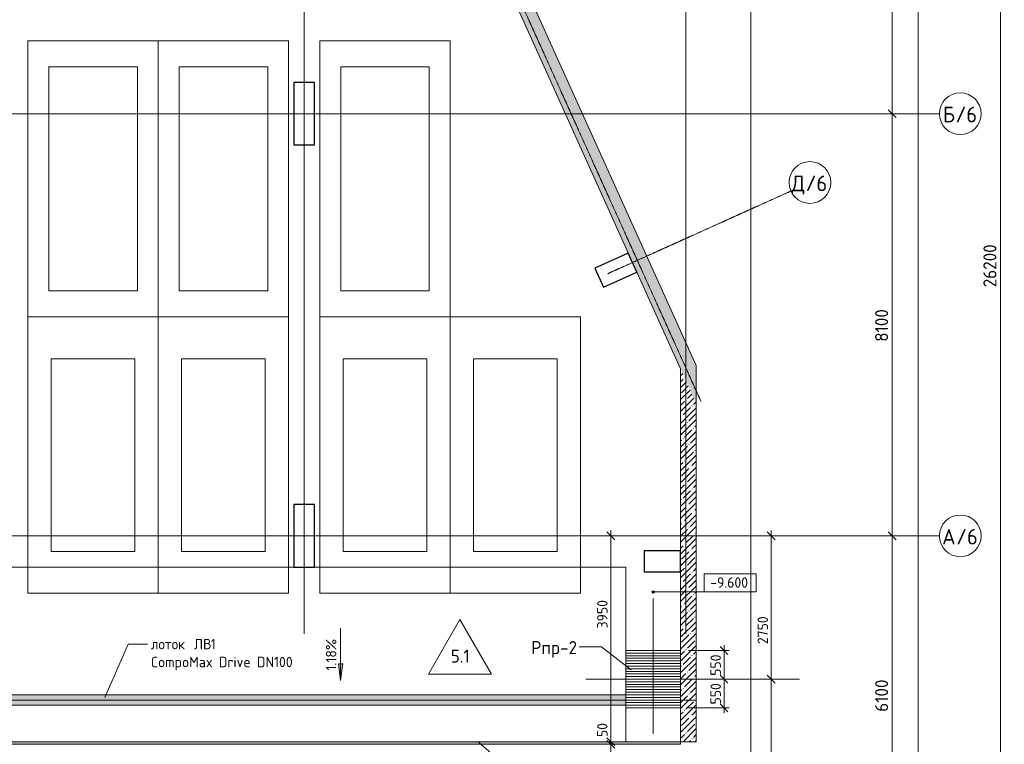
# Model space of a CAD drawing. Header units: millimetres. Extents: x 86102 to 162330, y -10965 to 131946.
# Tile 51 of 52: x 134343 to 153229, y 101400 to 115305. Entities that reach past the tile are written whole.
import ezdxf

# ---------------------------------------------------------------- set-up
doc = ezdxf.new("R2010")
doc.units = ezdxf.units.MM
doc.linetypes.add('4_ Штрихпунктир_ 10 х 2 мм', pattern=[14, 10, -2, 0, -2])
doc.linetypes.add('4_ Штрихпунктир_ 15 х 2 мм', pattern=[19, 15, -2, 0, -2])
for name, color, linetype, lineweight in [('A-ANNO-DIMS', 7, 'Continuous', 5), ('A-ANNO-DIMS-100', 7, 'Continuous', 5), ('A-DETL', 7, 'Continuous', 25), ('A-DETL-MBND', 7, 'Continuous', 25), ('A-FLOR', 7, 'Continuous', 13), ('A-FLOR-IDEN', 7, 'Continuous', 5), ('A-GENM', 7, 'Continuous', 13), ('A-WALL', 7, 'Continuous', 13), ('A-WALL-PATT', 7, 'Continuous', 13), ('C-PRKG', 7, 'Continuous', 13), ('G-ANNO-DIMS', 7, 'Continuous', 5), ('G-ANNO-TEXT', 7, 'Continuous', 5), ('M-EQPM', 7, 'Continuous', 13), ('M-EQPM-IDEN', 7, 'Continuous', 5), ('Q-SPCQ', 7, 'Continuous', 13), ('S-COLS', 7, 'Continuous', 25), ('S-GRID', 7, 'Continuous', 5), ('S-GRID-IDEN', 7, 'Continuous', 5)]:
    doc.layers.add(name, color=color, linetype=linetype, lineweight=lineweight)
doc.styles.add('GOST Common_1', font='GOST_Common.ttf', dxfattribs={"height": 300})
doc.styles.add('GOST Common_2', font='GOST_Common.ttf', dxfattribs={"height": 200})
doc.styles.add('GOST Common_3', font='GOST_Common.ttf', dxfattribs={"height": 250})
doc.dimstyles.new('2_5_мм', dxfattribs={"dimscale": 304.8, "dimtxt": 251.428749, "dimasz": 0.492126, "dimexe": 0.492126, "dimexo": 0.492126, "dimgap": 0, "dimtad": 1, "dimdec": 5, "dimrnd": 1e-05, "dimdsep": 46, "dimtxsty": 'GOST Common_3', "dimblk1": 'OBLIQUE', "dimblk2": 'OBLIQUE', "dimsah": 1, "dimcen": 0.09, "dimdle": 0.492126, "dimadec": 5, "dimazin": 2, "dimtfac": 1, "dimtdec": 4, "dimtix": 1, "dimtmove": 0, "dimatfit": 3, "dimfxl": 1, "dimtvp": 1, "dimtolj": 1, "dimtzin": 0, "dimarcsym": 2})
doc.dimstyles.new('2_5_мм_1', dxfattribs={"dimscale": 304.8, "dimtxt": 251.428749, "dimasz": 0.492126, "dimexe": 0.492126, "dimexo": 0.492126, "dimgap": 0, "dimtad": 1, "dimdec": 5, "dimrnd": 1e-05, "dimdsep": 46, "dimtxsty": 'GOST Common_3', "dimblk1": 'OBLIQUE', "dimblk2": 'OBLIQUE', "dimsah": 1, "dimcen": 0.09, "dimdle": 0.492126, "dimadec": 5, "dimazin": 2, "dimtfac": 1, "dimtdec": 4, "dimtix": 1, "dimtmove": 1, "dimatfit": 3, "dimfxl": 1, "dimtvp": 1, "dimtolj": 1, "dimtzin": 0, "dimarcsym": 2})
doc.dimstyles.new('2_мм', dxfattribs={"dimscale": 304.8, "dimtxt": 201.142999, "dimasz": 0.492126, "dimexe": 0.328084, "dimexo": 0.492126, "dimgap": 0, "dimtad": 1, "dimdec": 0, "dimdsep": 46, "dimtxsty": 'GOST Common_2', "dimblk1": 'OBLIQUE', "dimblk2": 'OBLIQUE', "dimsah": 1, "dimcen": 0.09, "dimdle": 0.328084, "dimadec": 5, "dimazin": 2, "dimtfac": 1, "dimtdec": 4, "dimtix": 1, "dimtmove": 1, "dimatfit": 3, "dimfxl": 1, "dimtvp": 1, "dimtolj": 1, "dimtzin": 0, "dimarcsym": 2})
doc.dimstyles.new('2_мм_1', dxfattribs={"dimscale": 304.8, "dimtxt": 201.142999, "dimasz": 0.492126, "dimexe": 0.328084, "dimexo": 0.492126, "dimgap": 0, "dimtad": 1, "dimdec": 0, "dimdsep": 46, "dimtxsty": 'GOST Common_2', "dimblk1": 'OBLIQUE', "dimblk2": 'OBLIQUE', "dimsah": 1, "dimcen": 0.09, "dimdle": 0.328084, "dimadec": 5, "dimazin": 2, "dimtfac": 1, "dimtdec": 4, "dimtix": 1, "dimtmove": 0, "dimatfit": 3, "dimfxl": 1, "dimtvp": 1, "dimtolj": 1, "dimtzin": 0, "dimarcsym": 2})
pattern_1 = [(45, (0, 0), (-114.04925, 114.04925), []), (45, (114.05, 0), (-114.04925, 114.04925), [201.612, -40.322, 3.353, -36.97])]

# ---------------------------------------------------------------- blocks, each defined once
blk = doc.blocks.new('АР_Машиноместо - 5300x2500_С-V2--02_Подвал_МП_часть В')
at = {"layer": 'C-PRKG'}
for p, q in [((2500, 0), (0, 0)), ((0, 0), (0, -5300)), ((2500, 0), (2500, -5300)), ((400, -500), (400, -4800)), ((400, -500), (2100, -500)), ((2100, -500), (2100, -4800)), ((400, -4800), (2100, -4800)), ((2500, -5300), (0, -5300))]:
    blk.add_line(p, q, dxfattribs=at)
blk = doc.blocks.new('АР_Машиноместо - 5300x2500_С-V4--02_Подвал_МП_часть В')
at = {"layer": 'C-PRKG'}
for p, q in [((2500, 5300), (0, 5300)), ((0, 0), (0, 5300)), ((2500, 0), (2500, 5300)), ((400, 4800), (2100, 4800)), ((400, 500), (400, 4800)), ((2100, 500), (2100, 4800)), ((400, 500), (2100, 500)), ((2500, 0), (0, 0))]:
    blk.add_line(p, q, dxfattribs=at)
blk = doc.blocks.new('АР_Машиноместо - 4900x2400_М__5300х2500_-V5--02_Подвал_МП_часть В')
at = {"layer": 'C-PRKG'}
for p, q in [((2500, 5300), (0, 5300)), ((0, 0), (0, 5300)), ((2500, 0), (2500, 5300)), ((450, 4500), (2050, 4500)), ((450, 800), (450, 4500)), ((2050, 800), (2050, 4500)), ((450, 800), (2050, 800)), ((2500, 0), (0, 0))]:
    blk.add_line(p, q, dxfattribs=at)
blk = doc.blocks.new('АР_Машиноместо - 4900x2400_М__5300х2500_-V6--02_Подвал_МП_часть В')
at = {"layer": 'C-PRKG'}
for p, q in [((2500, 0), (0, 0)), ((0, 0), (0, -5300)), ((2500, 0), (2500, -5300)), ((450, -800), (450, -4500)), ((450, -800), (2050, -800)), ((2050, -800), (2050, -4500)), ((450, -4500), (2050, -4500)), ((2500, -5300), (0, -5300))]:
    blk.add_line(p, q, dxfattribs=at)
blk = doc.blocks.new('АР_Лоток - 200х100h_ЛВ1-7189167--02_Подвал_МП_часть В')
at = {"layer": 'M-EQPM', "true_color": 0xdddddd}
blk.add_hatch(color=254, dxfattribs=at).paths.add_polyline_path([(78020, -100), (78020, 100), (20972, 100), (20972, -100), (69828, -100)])
blk = doc.blocks.new('АР_Приямок - ПР-2_1050х1100-V25--02_Подвал_МП_часть В')
at = {"layer": 'M-EQPM', "lineweight": 5}
h = blk.add_hatch(dxfattribs=at)
h.set_pattern_fill('FP_4', color=256, style=0, pattern_type=2)
h.set_pattern_definition([(90, (0, 0), (-50, 3e-15), [])])
h.paths.add_polyline_path([(1100, 525), (0, 525), (0, -525), (1100, -525), (1100, 283)])
at = {"layer": 'M-EQPM'}
for p, q in [((0, -525), (0, 525)), ((1100, 525), (1100, -525)), ((1100, -525), (0, -525))]:
    blk.add_line(p, q, dxfattribs=at)
at = {"layer": 'Q-SPCQ'}
blk.add_line((0, -525), (1100, -525), dxfattribs=at)
blk = doc.blocks.new('АР-Заполнение деф_ шва - Д_ш_-4426293--02_Подвал_МП_часть В')
at = {"layer": 'A-DETL-MBND', "lineweight": 13, "true_color": 0x808080}
blk.add_hatch(color=8, dxfattribs=at).paths.add_polyline_path([(146016, 101400), (147020, 101400), (147020, 101450), (88922, 101450), (88922, 101400), (145970, 101400)])
at = {"layer": 'A-DETL-MBND', "lineweight": 13}
for p, q in [((145970, 101450), (88922, 101450)), ((147020, 101400), (147020, 101450)), ((88922, 101400), (147020, 101400)), ((145970, 101400), (88922, 101400)), ((147020, 101400), (147020, 101400))]:
    blk.add_line(p, q, dxfattribs=at)
blk = doc.blocks.new('Ось сетки - 8_0 мм-31302--02_Подвал_МП_часть В')
at = {"layer": 'S-GRID-IDEN'}
blk.add_circle((0, 0), 4, dxfattribs=at)
blk = doc.blocks.new('DIMBLOCK52--02_Подвал_МП_часть В')
at = {"layer": 'A-ANNO-DIMS-100'}
for p, q in [((151122, 105400), (150928, 105400)), ((151078, 99300), (151078, 105400)), ((151078, 105400), (151122, 105400)), ((151122, 99300), (150928, 99300)), ((151078, 99300), (151122, 99300))]:
    blk.add_line(p, q, dxfattribs=at)
at = {"layer": 'A-ANNO-DIMS-100', "lineweight": 25}
for p, q in [((151078, 105400), (151003, 105475)), ((151078, 105400), (151153, 105325)), ((151078, 99300), (151003, 99375)), ((151078, 99300), (151153, 99225))]:
    blk.add_line(p, q, dxfattribs=at)
at = {"layer": 'A-ANNO-DIMS-100', "color": 0, "insert": (150751, 102024), "char_height": 250, "width": 782.41, "attachment_point": 1, "rotation": 90, "line_spacing_factor": 1.022761, "style": 'GOST Common_3'}
blk.add_mtext('6100', dxfattribs=at)
blk = doc.blocks.new('_Oblique')
at = {"color": 0, "linetype": 'ByBlock', "lineweight": -2}
blk.add_line((-0.5, -0.5), (0.5, 0.5), dxfattribs=at)
blk = doc.blocks.new('DIMBLOCK53--02_Подвал_МП_часть В')
at = {"layer": 'A-ANNO-DIMS-100', "lineweight": 25}
for p, q in [((151078, 113500), (151003, 113575)), ((151078, 113500), (151153, 113425)), ((151078, 105400), (151003, 105475)), ((151078, 105400), (151153, 105325))]:
    blk.add_line(p, q, dxfattribs=at)
at = {"layer": 'A-ANNO-DIMS-100'}
for p, q in [((151122, 113500), (150928, 113500)), ((151078, 105400), (151078, 113500)), ((151078, 113500), (151122, 113500)), ((151122, 105400), (150928, 105400)), ((151078, 105400), (151122, 105400))]:
    blk.add_line(p, q, dxfattribs=at)
at = {"layer": 'A-ANNO-DIMS-100', "color": 0, "insert": (150751, 109124), "char_height": 250, "width": 782.41, "attachment_point": 1, "rotation": 90, "line_spacing_factor": 1.022761, "style": 'GOST Common_3'}
blk.add_mtext('8100', dxfattribs=at)
blk = doc.blocks.new('DIMBLOCK54--02_Подвал_МП_часть В')
at = {"layer": 'A-ANNO-DIMS-100', "lineweight": 25}
for p, q in [((151078, 121610), (151003, 121685)), ((151078, 121610), (151153, 121535)), ((151078, 113500), (151003, 113575)), ((151078, 113500), (151153, 113425))]:
    blk.add_line(p, q, dxfattribs=at)
at = {"layer": 'A-ANNO-DIMS-100'}
for p, q in [((151122, 121610), (150928, 121610)), ((151078, 113500), (151078, 121610)), ((151078, 121610), (151122, 121610)), ((151122, 113500), (150928, 113500)), ((151078, 113500), (151122, 113500))]:
    blk.add_line(p, q, dxfattribs=at)
at = {"layer": 'A-ANNO-DIMS-100', "color": 0, "insert": (150751, 117252), "char_height": 250, "width": 726.16, "attachment_point": 1, "rotation": 90, "line_spacing_factor": 1.022761, "style": 'GOST Common_3'}
blk.add_mtext('8110', dxfattribs=at)
blk = doc.blocks.new('DIMBLOCK94--02_Подвал_МП_часть В')
at = {"layer": 'A-ANNO-DIMS-100'}
for p, q in [((151578, 60250), (151578, 125650)), ((151622, 125500), (151428, 125500)), ((151578, 125500), (151622, 125500)), ((151622, 60400), (151428, 60400)), ((151578, 60400), (151622, 60400))]:
    blk.add_line(p, q, dxfattribs=at)
at = {"layer": 'A-ANNO-DIMS-100', "lineweight": 25}
for p, q in [((151578, 125500), (151503, 125575)), ((151578, 125500), (151653, 125425)), ((151578, 60400), (151503, 60475)), ((151578, 60400), (151653, 60325))]:
    blk.add_line(p, q, dxfattribs=at)
at = {"layer": 'A-ANNO-DIMS-100', "color": 0, "insert": (151251, 92537), "char_height": 250, "width": 992.08, "attachment_point": 1, "rotation": 90, "line_spacing_factor": 1.022761, "style": 'GOST Common_3'}
blk.add_mtext('65100', dxfattribs=at)
blk = doc.blocks.new('DIMBLOCK157--02_Подвал_МП_часть В')
at = {"layer": 'A-ANNO-DIMS-100'}
for p, q in [((147898, 102650), (147754, 102650)), ((147854, 102000), (147854, 102650)), ((147854, 102650), (147898, 102650)), ((147170, 102100), (147954, 102100)), ((147854, 102100), (147170, 102100))]:
    blk.add_line(p, q, dxfattribs=at)
at = {"layer": 'A-ANNO-DIMS-100', "lineweight": 25}
for p, q in [((147854, 102650), (147779, 102725)), ((147854, 102650), (147929, 102575)), ((147854, 102100), (147779, 102175)), ((147854, 102100), (147929, 102025))]:
    blk.add_line(p, q, dxfattribs=at)
at = {"layer": 'A-ANNO-DIMS-100', "color": 0, "insert": (147593, 102165), "char_height": 200, "width": 503.2, "attachment_point": 1, "rotation": 90, "line_spacing_factor": 1.022761, "style": 'GOST Common_2'}
blk.add_mtext('550', dxfattribs=at)
blk = doc.blocks.new('DIMBLOCK158--02_Подвал_МП_часть В')
at = {"layer": 'A-ANNO-DIMS-100'}
for p, q in [((147170, 103200), (147954, 103200)), ((147854, 103200), (147170, 103200)), ((147854, 102650), (147854, 103300)), ((147898, 102650), (147754, 102650)), ((147854, 102650), (147898, 102650))]:
    blk.add_line(p, q, dxfattribs=at)
at = {"layer": 'A-ANNO-DIMS-100', "lineweight": 25}
for p, q in [((147854, 103200), (147779, 103275)), ((147854, 103200), (147929, 103125)), ((147854, 102650), (147779, 102725)), ((147854, 102650), (147929, 102575))]:
    blk.add_line(p, q, dxfattribs=at)
at = {"layer": 'A-ANNO-DIMS-100', "color": 0, "insert": (147593, 102715), "char_height": 200, "width": 503.2, "attachment_point": 1, "rotation": 90, "line_spacing_factor": 1.022761, "style": 'GOST Common_2'}
blk.add_mtext('550', dxfattribs=at)
blk = doc.blocks.new('DIMBLOCK159--02_Подвал_МП_часть В')
at = {"layer": 'A-ANNO-DIMS-100'}
for p, q in [((148802, 102650), (148658, 102650)), ((148758, 99200), (148758, 102650)), ((148758, 102650), (148802, 102650)), ((148802, 99300), (148658, 99300)), ((148758, 99300), (148802, 99300))]:
    blk.add_line(p, q, dxfattribs=at)
at = {"layer": 'A-ANNO-DIMS-100', "lineweight": 25}
for p, q in [((148758, 102650), (148683, 102725)), ((148758, 102650), (148833, 102575)), ((148758, 99300), (148683, 99375)), ((148758, 99300), (148833, 99225))]:
    blk.add_line(p, q, dxfattribs=at)
at = {"layer": 'A-ANNO-DIMS-100', "color": 0, "insert": (148497, 100695), "char_height": 200, "width": 670.93, "attachment_point": 1, "rotation": 90, "line_spacing_factor": 1.022761, "style": 'GOST Common_2'}
blk.add_mtext('3350', dxfattribs=at)
blk = doc.blocks.new('DIMBLOCK160--02_Подвал_МП_часть В')
at = {"layer": 'A-ANNO-DIMS-100'}
for p, q in [((148802, 105400), (148658, 105400)), ((148758, 102650), (148758, 105500)), ((148758, 105400), (148802, 105400)), ((148758, 103981), (148758, 104025)), ((148758, 103322), (148758, 103981)), ((148802, 102650), (148658, 102650)), ((148758, 102650), (148802, 102650))]:
    blk.add_line(p, q, dxfattribs=at)
at = {"layer": 'A-ANNO-DIMS-100', "lineweight": 25}
for p, q in [((148758, 105400), (148683, 105475)), ((148758, 105400), (148833, 105325)), ((148758, 102650), (148683, 102725)), ((148758, 102650), (148833, 102575))]:
    blk.add_line(p, q, dxfattribs=at)
at = {"layer": 'A-ANNO-DIMS-100', "color": 0, "insert": (148497, 103322), "char_height": 200, "width": 670.93, "attachment_point": 1, "rotation": 90, "line_spacing_factor": 1.022761, "style": 'GOST Common_2'}
blk.add_mtext('2750', dxfattribs=at)
blk = doc.blocks.new('DIMBLOCK161--02_Подвал_МП_часть В')
at = {"layer": 'A-ANNO-DIMS-100', "lineweight": 25}
for p, q in [((145681, 101400), (145606, 101475)), ((145681, 101400), (145756, 101325)), ((145681, 99300), (145606, 99375)), ((145681, 99300), (145756, 99225))]:
    blk.add_line(p, q, dxfattribs=at)
at = {"layer": 'A-ANNO-DIMS-100'}
for p, q in [((145820, 101400), (145581, 101400)), ((145681, 99200), (145681, 101400)), ((145681, 101400), (145820, 101400)), ((145725, 99300), (145581, 99300)), ((145681, 99300), (145725, 99300))]:
    blk.add_line(p, q, dxfattribs=at)
at = {"layer": 'A-ANNO-DIMS-100', "color": 0, "insert": (145419, 100089), "char_height": 200, "width": 625.93, "attachment_point": 1, "rotation": 90, "line_spacing_factor": 1.022761, "style": 'GOST Common_2'}
blk.add_mtext('2100', dxfattribs=at)
blk = doc.blocks.new('DIMBLOCK162--02_Подвал_МП_часть В')
at = {"layer": 'A-ANNO-DIMS-100'}
for p, q in [((145681, 101819), (145681, 101439)), ((146870, 101450), (145581, 101450)), ((145681, 101400), (145681, 101450)), ((145681, 101450), (146870, 101450)), ((145681, 101439), (145681, 101425)), ((145820, 101400), (145581, 101400)), ((145681, 101400), (145820, 101400))]:
    blk.add_line(p, q, dxfattribs=at)
at = {"layer": 'A-ANNO-DIMS-100', "lineweight": 25}
for p, q in [((145681, 101450), (145606, 101525)), ((145681, 101400), (145606, 101475)), ((145681, 101450), (145756, 101375)), ((145681, 101400), (145756, 101325))]:
    blk.add_line(p, q, dxfattribs=at)
at = {"layer": 'A-ANNO-DIMS-100', "color": 0, "insert": (145419, 101539), "char_height": 200, "width": 335.47, "attachment_point": 1, "rotation": 90, "line_spacing_factor": 1.022761, "style": 'GOST Common_2'}
blk.add_mtext('50', dxfattribs=at)
blk = doc.blocks.new('DIMBLOCK163--02_Подвал_МП_часть В')
at = {"layer": 'A-ANNO-DIMS-100'}
for p, q in [((145725, 105400), (145581, 105400)), ((145681, 101450), (145681, 105500)), ((145681, 105400), (145725, 105400)), ((145681, 104183), (145681, 103524)), ((145681, 103524), (145681, 103425)), ((146870, 101450), (145581, 101450)), ((145681, 101450), (146870, 101450))]:
    blk.add_line(p, q, dxfattribs=at)
at = {"layer": 'A-ANNO-DIMS-100', "lineweight": 25}
for p, q in [((145681, 105400), (145606, 105475)), ((145681, 105400), (145756, 105325)), ((145681, 101450), (145606, 101525)), ((145681, 101450), (145756, 101375))]:
    blk.add_line(p, q, dxfattribs=at)
at = {"layer": 'A-ANNO-DIMS-100', "color": 0, "insert": (145419, 103624), "char_height": 200, "width": 670.93, "attachment_point": 1, "rotation": 90, "line_spacing_factor": 1.022761, "style": 'GOST Common_2'}
blk.add_mtext('3950', dxfattribs=at)
blk = doc.blocks.new('Марка полов - Марка полов-4106608--02_Подвал_МП_часть В')
at = {"layer": 'A-FLOR-IDEN'}
for p, q in [((0, 7), (-6.06, -3.5)), ((6.06, -3.5), (0, 7)), ((-6.06, -3.5), (6.06, -3.5))]:
    blk.add_line(p, q, dxfattribs=at)
blk = doc.blocks.new('DIMBLOCK191--02_Подвал_МП_часть В')
at = {"layer": 'A-ANNO-DIMS-100'}
for p, q in [((153154, 99300), (153154, 125650)), ((153196, 125500), (153004, 125500)), ((153154, 125500), (153196, 125500)), ((153154, 111143), (153154, 112400)), ((153154, 110169), (153154, 111143)), ((153198, 99300), (153004, 99300)), ((153154, 99300), (153198, 99300))]:
    blk.add_line(p, q, dxfattribs=at)
at = {"layer": 'A-ANNO-DIMS-100', "lineweight": 25}
for p, q in [((153154, 125500), (153079, 125575)), ((153154, 125500), (153229, 125425)), ((153154, 99300), (153079, 99375)), ((153154, 99300), (153229, 99225))]:
    blk.add_line(p, q, dxfattribs=at)
at = {"layer": 'A-ANNO-DIMS-100', "color": 0, "insert": (152828, 110169), "char_height": 250, "width": 1048.33, "attachment_point": 1, "rotation": 90, "line_spacing_factor": 1.022761, "style": 'GOST Common_3'}
blk.add_mtext('26200', dxfattribs=at)
blk = doc.blocks.new('Высотные отметки - Frame_2-749557--02_Подвал_МП_часть В')
at = {"layer": 'G-ANNO-DIMS'}
for p, q in [((-5, 3.5), (-5, 0)), ((5, 3.5), (-5, 3.5)), ((5, 0), (5, 3.5)), ((-5, 0), (5, 0))]:
    blk.add_line(p, q, dxfattribs=at)

msp = doc.modelspace()

# ---------------------------------------------------------------- hatches: boundary and pattern name
at = {"layer": 'A-WALL-PATT', "lineweight": 5}
h = msp.add_hatch(dxfattribs=at)
h.set_pattern_fill('FP_3', color=256, style=0, pattern_type=2)
h.set_pattern_definition(pattern_1)
h.paths.add_polyline_path([(147320, 107939.122588), (147320, 108668.524872), (139359.663761, 126310), (139030.536667, 126310), (147020, 108603.97422)])
h = msp.add_hatch(dxfattribs=at)
h.set_pattern_fill('FP_3', color=256, style=0, pattern_type=2)
h.set_pattern_definition(pattern_1)
h.paths.add_polyline_path([(147020, 101450), (147320, 101450), (147320, 107939.122588), (147020, 108603.97422), (147020, 103852.286922)])
at = {"layer": 'G-ANNO-DIMS'}
h = msp.add_hatch(color=256, dxfattribs=at)
edge = h.paths.add_edge_path()
edge.add_arc((146493.363975, 104322.881193), 25, 0, 360)
msp.add_hatch(color=256, dxfattribs=at).paths.add_polyline_path([(140497.798648, 102627.120759), (140539.598316, 102944.620759), (140455.99898, 102944.620759)])

# ---------------------------------------------------------------- linework, layer by layer
at = {"layer": 'A-DETL', "linetype": '4_ Штрихпунктир_ 15 х 2 мм', "lineweight": 5}
for p, q in [((146495, 104200), (146495, 101600)), ((145200, 102650), (149300, 102650)), ((88922.230126, 102250), (147320, 102250))]:
    msp.add_line(p, q, dxfattribs=at)
at = {"layer": 'A-FLOR'}
for p, q in [((133300, 104800), (139600, 104800)), ((140000, 104800), (145970, 104800)), ((145970, 103200), (145970, 104800)), ((145970, 103200), (147020, 103200)), ((88922.230126, 102350), (145970, 102350)), ((145970, 102150), (88922.230126, 102150)), ((147020, 102100), (145970, 102100)), ((145970, 101450), (145970, 102100)), ((147020, 101450), (145970, 101450))]:
    msp.add_line(p, q, dxfattribs=at)
at = {"layer": 'A-WALL'}
for p, q in [((147320, 108668.524872), (139224.295213, 126610)), ((139030.536667, 126310), (147020, 108603.97422)), ((147020, 108603.97422), (147020, 101450)), ((147320, 101450), (147320, 108668.524872)), ((147020, 101450), (147320, 101450))]:
    msp.add_line(p, q, dxfattribs=at)
at = {"layer": 'G-ANNO-DIMS'}
for p, q in [((146493.363975, 104322.881193), (147819.415354, 104322.881193)), ((147819.415354, 104322.881193), (147970.103011, 104322.881193)), ((140497.798648, 103627.120759), (140497.798648, 102627.120759)), ((140539.598316, 102944.620759), (140455.99898, 102944.620759)), ((140455.99898, 102944.620759), (140497.798648, 102627.120759)), ((140497.798648, 102627.120759), (140539.598316, 102944.620759))]:
    msp.add_line(p, q, dxfattribs=at)
msp.add_circle((146493.363975, 104322.881193), 25, dxfattribs=at)
at = {"layer": 'G-ANNO-TEXT'}
for p, q in [((135977.838459, 102298.576815), (136421.040885, 103323.241597)), ((136421.040885, 103323.241597), (136794.557752, 103323.241597)), ((143147.383912, 101433.303666), (144385.724808, 100381.236344))]:
    msp.add_line(p, q, dxfattribs=at)
at = {"layer": 'M-EQPM-IDEN'}
for p, q in [((145503.298335, 103269.305184), (145073.731034, 103269.305184)), ((146070.651375, 102831.632839), (145503.298335, 103269.305184))]:
    msp.add_line(p, q, dxfattribs=at)
at = {"layer": 'S-COLS'}
for p, q in [((140000, 114100), (139600, 114100)), ((139600, 114100), (139600, 112900)), ((140000, 112900), (140000, 114100)), ((139600, 112900), (140000, 112900)), ((146016.936744, 110826.935029), (145377.846083, 110538.559113)), ((146181.455011, 110462.334234), (146016.936744, 110826.935029)), ((145377.846083, 110538.559113), (145542.364351, 110173.958318)), ((145542.364351, 110173.958318), (146181.455011, 110462.334234)), ((140000, 106000), (139600, 106000)), ((139600, 106000), (139600, 104800)), ((140000, 104800), (140000, 106000)), ((147020, 105109.925319), (146319.977495, 105109.925319)), ((146319.977495, 105109.925319), (146319.977495, 104709.925319)), ((147020, 104709.925319), (147020, 105109.925319)), ((139600, 104800), (140000, 104800)), ((146319.977495, 104709.925319), (147020, 104709.925319))]:
    msp.add_line(p, q, dxfattribs=at)
at = {"layer": 'S-GRID', "linetype": '4_ Штрихпунктир_ 10 х 2 мм'}
for p, q in [((147410.077276, 107982.629935), (137000.296026, 131052.496772)), ((139800, 103519.533888), (139800, 128388.42805)), ((147120, 103519.533888), (147120, 128388.42805)), ((148370, 55871.201096), (148370, 128322.054704)), ((151984.481863, 113500), (87806.844828, 113500)), ((145623.408774, 110430.621517), (149136.449461, 112015.805572)), ((151984.481863, 105400), (87806.844828, 105400))]:
    msp.add_line(p, q, dxfattribs=at)

# ---------------------------------------------------------------- block references
at = {"layer": 'A-FLOR-IDEN', "xscale": 99.99999999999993, "yscale": 99.99999999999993, "zscale": 99.99999999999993}
msp.add_blockref('Марка полов - Марка полов-4106608--02_Подвал_МП_часть В', (142787.958699, 103094.305184), dxfattribs=at)
at = {"layer": 'A-GENM'}
msp.add_blockref('АР-Заполнение деф_ шва - Д_ш_-4426293--02_Подвал_МП_часть В', (0, 0), dxfattribs=at)
at = {"layer": 'C-PRKG', "rotation": 180}
for name, p in [('АР_Машиноместо - 5300x2500_С-V4--02_Подвал_МП_часть В', (137000, 114900)), ('АР_Машиноместо - 5300x2500_С-V4--02_Подвал_МП_часть В', (142600, 114900)), ('АР_Машиноместо - 4900x2400_М__5300х2500_-V6--02_Подвал_МП_часть В', (139500, 104300)), ('АР_Машиноместо - 4900x2400_М__5300х2500_-V6--02_Подвал_МП_часть В', (145100, 104300))]:
    msp.add_blockref(name, p, dxfattribs=at)
at = {"layer": 'C-PRKG'}
for name, p in [('АР_Машиноместо - 5300x2500_С-V2--02_Подвал_МП_часть В', (137000, 114900)), ('АР_Машиноместо - 4900x2400_М__5300х2500_-V5--02_Подвал_МП_часть В', (134500, 104300)), ('АР_Машиноместо - 4900x2400_М__5300х2500_-V5--02_Подвал_МП_часть В', (140100, 104300))]:
    msp.add_blockref(name, p, dxfattribs=at)
at = {"layer": 'G-ANNO-DIMS', "extrusion": (0, 0, -1), "xscale": 99.99999999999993, "yscale": 99.99999999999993, "zscale": 99.99999999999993}
msp.add_blockref('Высотные отметки - Frame_2-749557--02_Подвал_МП_часть В', (-147970.103011, 104322.881193), dxfattribs=at)
at = {"layer": 'M-EQPM', "rotation": 269.999999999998}
msp.add_blockref('АР_Приямок - ПР-2_1050х1100-V25--02_Подвал_МП_часть В', (146495, 103200), dxfattribs=at)
at = {"layer": 'M-EQPM'}
msp.add_blockref('АР_Лоток - 200х100h_ЛВ1-7189167--02_Подвал_МП_часть В', (67950, 102250), dxfattribs=at)
at = {"layer": 'S-GRID-IDEN', "xscale": 99.99999999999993, "yscale": 99.99999999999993, "zscale": 99.99999999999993}
for p, rotation in [((152384.481863, 113500), 89.99999999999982), ((149501.050256, 112180.32384), 294.2862526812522), ((152384.481863, 105400), 89.99999999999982)]:
    msp.add_blockref('Ось сетки - 8_0 мм-31302--02_Подвал_МП_часть В', p, dxfattribs=dict(at, rotation=rotation))

# ---------------------------------------------------------------- texts
at = {"layer": 'A-FLOR-IDEN', "insert": (142611.582416, 103216.366856), "char_height": 250, "width": 456.961875, "attachment_point": 1, "style": 'GOST Common_3'}
msp.add_mtext('5.1', dxfattribs=at)
at = {"layer": 'G-ANNO-DIMS', "insert": (147587.946484, 104604.246854), "char_height": 200, "width": 917.17566319, "attachment_point": 1, "line_spacing_factor": 1.022761, "style": 'GOST Common_2'}
msp.add_mtext('-9.600', dxfattribs=at)
at = {"layer": 'G-ANNO-DIMS', "insert": (140216.432987, 102816.367163), "char_height": 200, "width": 745.80863138, "attachment_point": 1, "rotation": 90, "line_spacing_factor": 1.022761, "style": 'GOST Common_2'}
msp.add_mtext('1.18%', dxfattribs=at)
at = {"layer": 'G-ANNO-TEXT', "char_height": 200, "attachment_point": 1, "style": 'GOST Common_2'}
for s, insert, width in [('лоток', (136859.557752, 103423.241597), 913.92375), ('\\fGOST Common|b0|i0|c204|p34|; ', (137613.620252, 103423.241597), 88.185625), ('ЛВ', (137686.380669, 103423.241597), 392.826875), ('\\fGOST Common|b0|i0|c204|p34|;1', (138010.495252, 103423.241597), 120.253125), ('CompoMax Drive DN100', (136859.557752, 103079.283264), 3310.969375)]:
    msp.add_mtext(s, dxfattribs=dict(at, insert=insert, width=width))
at = {"layer": 'M-EQPM-IDEN', "char_height": 250, "attachment_point": 1, "style": 'GOST Common_3'}
for s, insert, width in [('Рпр', (144153.731034, 103380.232267), 673.4175), ('-2', (144709.356034, 103380.232267), 432.91125)]:
    msp.add_mtext(s, dxfattribs=dict(at, insert=insert, width=width))
at = {"layer": 'S-GRID-IDEN', "char_height": 300, "attachment_point": 1, "style": 'GOST Common_1'}
for s, insert, width in [('\\fGOST Common|b0|i0|c204|p34|;Б', (152049.56138, 113634.544597), 296.624375), ('/6', (152294.300964, 113634.544597), 513.08), ('\\fGOST Common|b0|i0|c204|p34|;Д', (149148.148814, 112314.040829), 328.691875), ('/6', (149419.34673, 112314.040829), 513.08), ('\\fGOST Common|b0|i0|c204|p34|;А', (152036.56138, 105534.544597), 328.691875), ('/6', (152307.759297, 105534.544597), 513.08)]:
    msp.add_mtext(s, dxfattribs=dict(at, insert=insert, width=width))

# ---------------------------------------------------------------- dimensions: what is measured, and where the dimension line sits
at = {"layer": 'A-ANNO-DIMS'}
for base, p1, p2, dimstyle, override, picture, middle in [((151577.8727307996, 125500.0000000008), (151471.8067136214, 60400.0000000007), (151471.8067136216, 125500.0000000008), '2_5_мм', {"dimpost": '<>', "dimfxl": 65100}, 'DIMBLOCK94--02_Подвал_МП_часть В', (151452.8727307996, 92950.0000000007)), ((151077.8727307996, 121610.0000000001), (150971.8067136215, 113500), (150971.8067136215, 121610), '2_5_мм', {"dimpost": '<>', "dimfxl": 8110}, 'DIMBLOCK54--02_Подвал_МП_часть В', (150952.8727307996, 117555)), ((151077.8727307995, 113500.0000000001), (150971.8067136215, 105400), (150971.8067136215, 113500), '2_5_мм', {"dimpost": '<>', "dimfxl": 8100}, 'DIMBLOCK53--02_Подвал_МП_часть В', (150952.8727307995, 109450)), ((151077.8727307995, 105400.0000000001), (150971.8067136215, 99300.0000000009), (150971.8067136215, 105400), '2_5_мм', {"dimpost": '<>', "dimfxl": 6100}, 'DIMBLOCK52--02_Подвал_МП_часть В', (150952.8727307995, 102350.0000000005)), ((147853.956721, 103200), (147747.890704, 102650), (147020, 103200), '2_мм_1', {"dimpost": '<>', "dimfxl": 912.318408}, 'DIMBLOCK158--02_Подвал_МП_часть В', (147753.956721, 102925)), ((147853.956721, 102650), (147020, 102100), (147747.890704, 102650), '2_мм_1', {"dimpost": '<>', "dimfxl": 912.318408}, 'DIMBLOCK157--02_Подвал_МП_часть В', (147753.956721, 102375)), ((148758.118268, 102650), (148652.052251, 99300), (148652.052251, 102650), '2_мм_1', {"dimpost": '<>', "dimfxl": 3350}, 'DIMBLOCK159--02_Подвал_МП_часть В', (148658.118268, 100975)), ((145680.740261, 101400), (145574.674244, 99300), (145970, 101400), '2_мм_1', {"dimpost": '<>', "dimfxl": 2136.886158}, 'DIMBLOCK161--02_Подвал_МП_часть В', (145580.740261, 100350))]:
    dim = msp.add_linear_dim(base=base, p1=p1, p2=p2, angle=90, dimstyle=dimstyle, override=override, dxfattribs=at)
    dim.commit()
    dim.dimension.update_dxf_attribs({"geometry": picture, "text_midpoint": middle})
for base, p1, p2, dimstyle, override, picture, middle in [((153154.3204885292, 125500.0000000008), (153048.2544713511, 99300.0000000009), (153045.8623488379, 125500.0000000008), '2_5_мм_1', {"dimpost": '<>', "dimfxl": 26200.000109}, 'DIMBLOCK191--02_Подвал_МП_часть В', (152994.2800792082, 110693.2356611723)), ((145680.740261, 105400), (147020, 101450), (145574.674244, 105400), '2_мм', {"dimpost": '<>', "dimfxl": 4206.122507}, 'DIMBLOCK163--02_Подвал_МП_часть В', (145552.707934, 103959.468021)), ((148758.118268, 105400), (148652.052251, 102650), (148652.052251, 105400), '2_мм', {"dimpost": '<>', "dimfxl": 2750}, 'DIMBLOCK160--02_Подвал_МП_часть В', (148630.08594, 103657.774065)), ((145680.740261, 101450), (145970, 101400), (147020, 101450), '2_мм', {"dimpost": '<>', "dimfxl": 1051.189802}, 'DIMBLOCK162--02_Подвал_МП_часть В', (145552.707934, 101706.947711))]:
    dim = msp.add_linear_dim(base=base, p1=p1, p2=p2, angle=90, dimstyle=dimstyle, override=override, dxfattribs=at)
    dim.commit()
    dim.dimension.update_dxf_attribs({"geometry": picture, "text_midpoint": middle, "dimtype": 160, "text_rotation": 90})

doc.saveas('drawing.dxf')
